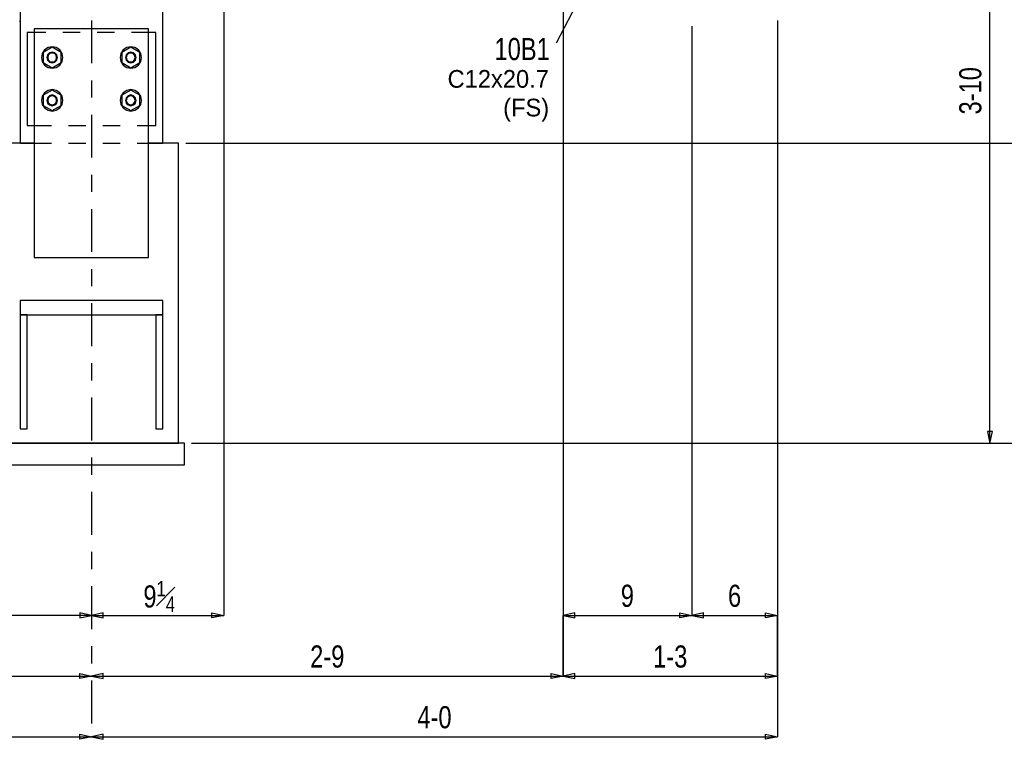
# Model space of a CAD drawing. Header units: inches. Extents: x -17.2 to 17.5, y -11.2 to 11.2.
# Tile 35 of 41: x 5.7 to 11.5, y -1.9 to 2.3. Entities that reach past the tile are written whole.
import ezdxf
from ezdxf.enums import TextEntityAlignment as Align

# ---------------------------------------------------------------- set-up
doc = ezdxf.new("R2010")
doc.units = ezdxf.units.IN
doc.header["$LTSCALE"] = 2.5
doc.header["$MEASUREMENT"] = 0
doc.linetypes.add('SDS2_5', pattern=[0.04, 0.02, -0.02])
doc.linetypes.add('SDS2_7', pattern=[0.175, 0.1, -0.025, 0.025, -0.025])
doc.layers.add('Layer_0', color=7, linetype='Continuous')
doc.styles.add('MTextWidth', font='txt', dxfattribs={"width": 0.8, "height": 0.2})

msp = doc.modelspace()

# ---------------------------------------------------------------- linework, layer by layer
at = {"color": 1, "linetype": 'SDS2_7'}
msp.add_line((6.1661, 9.9811), (6.1661, -1.8971), dxfattribs=at)
at = {"color": 1, "linetype": 'Continuous'}
for p, q in [((8.9161, 5.4195), (8.9161, -1.543)), ((8.9161, 5.4195), (8.9161, -1.543)), ((6.9369, 3.9398), (6.9369, -1.1888)), ((11.4048, -0.1852), (11.4048, 3.6482)), ((8.8771, 2.1511), (9.5207, 3.3726)), ((9.6661, 2.2475), (9.6661, -1.1888)), ((9.6661, 2.2475), (9.6661, -1.1888)), ((10.1661, 2.2815), (10.1661, -1.543)), ((6.7161, 1.5648), (11.759, 1.5648)), ((6.7161, 1.5648), (11.759, 1.5648)), ((11.4196, -0.1163), (11.3901, -0.1163)), ((11.3901, -0.1163), (11.4048, -0.1852)), ((11.4048, -0.1852), (11.4196, -0.1163)), ((6.7494, -0.1852), (11.4048, -0.1852)), ((11.4048, -0.1852), (11.759, -0.1852)), ((6.1661, -1.1888), (4.9994, -1.1888)), ((6.1661, -1.1888), (6.0972, -1.174)), ((6.0972, -1.174), (6.0972, -1.2036)), ((6.0972, -1.2036), (6.1661, -1.1888)), ((6.235, -1.174), (6.1661, -1.1888)), ((6.1661, -1.1888), (6.1661, -1.1888)), ((6.1661, -1.1888), (6.1661, -1.1888)), ((6.1661, -1.1888), (6.235, -1.2036)), ((6.1661, -1.1888), (6.9369, -1.1888)), ((6.235, -1.2036), (6.235, -1.174)), ((6.868, -1.2036), (6.868, -1.174)), ((6.868, -1.174), (6.9369, -1.1888)), ((6.9369, -1.1888), (6.868, -1.2036)), ((8.985, -1.174), (8.9161, -1.1888)), ((8.9161, -1.543), (8.9161, -1.1888)), ((8.9161, -1.1888), (8.985, -1.2036)), ((8.9161, -1.1888), (9.6661, -1.1888)), ((8.985, -1.2036), (8.985, -1.174)), ((9.5972, -1.2036), (9.5972, -1.174)), ((9.5972, -1.174), (9.6661, -1.1888)), ((9.6661, -1.1888), (9.5972, -1.2036)), ((9.735, -1.174), (9.6661, -1.1888)), ((9.6661, -1.1888), (9.735, -1.2036)), ((9.6661, -1.1888), (10.1661, -1.1888)), ((9.735, -1.2036), (9.735, -1.174)), ((10.0972, -1.2036), (10.0972, -1.174)), ((10.0972, -1.174), (10.1661, -1.1888)), ((10.1661, -1.1888), (10.0972, -1.2036)), ((10.1661, -1.543), (10.1661, -1.1888)), ((3.1661, -1.543), (6.1661, -1.543)), ((6.0972, -1.5577), (6.0972, -1.5282)), ((6.0972, -1.5282), (6.1661, -1.543)), ((6.1661, -1.543), (6.0972, -1.5577)), ((6.235, -1.5282), (6.1661, -1.543)), ((6.1661, -1.543), (6.1661, -1.543)), ((6.1661, -1.543), (6.1661, -1.543)), ((6.1661, -1.543), (6.235, -1.5577)), ((6.1661, -1.543), (8.9161, -1.543)), ((6.235, -1.5577), (6.235, -1.5282)), ((8.8472, -1.5577), (8.8472, -1.5282)), ((8.8472, -1.5282), (8.9161, -1.543)), ((8.9161, -1.543), (8.8472, -1.5577)), ((8.985, -1.5282), (8.9161, -1.543)), ((8.9161, -1.543), (8.985, -1.5577)), ((8.9161, -1.543), (10.1661, -1.543)), ((8.985, -1.5577), (8.985, -1.5282)), ((10.0972, -1.5577), (10.0972, -1.5282)), ((10.0972, -1.5282), (10.1661, -1.543)), ((10.1661, -1.543), (10.0972, -1.5577)), ((10.1661, -1.543), (10.1661, -1.8971)), ((6.0972, -1.9119), (6.0972, -1.8824)), ((6.0972, -1.8824), (6.1661, -1.8971)), ((6.235, -1.8824), (6.1661, -1.8971)), ((6.235, -1.9119), (6.235, -1.8824)), ((10.0972, -1.9119), (10.0972, -1.8824)), ((10.0972, -1.8824), (10.1661, -1.8971)), ((2.1661, -1.8971), (6.1661, -1.8971)), ((6.1661, -1.8971), (6.0972, -1.9119)), ((6.1661, -1.8971), (6.1661, -1.8971)), ((6.1661, -1.8971), (6.1661, -1.8971)), ((6.1661, -1.8971), (6.235, -1.9119)), ((6.1661, -1.8971), (10.1661, -1.8971)), ((10.1661, -1.8971), (10.0972, -1.9119))]:
    msp.add_line(p, q, dxfattribs=at)
at = {"color": 1, "linetype": 'SDS2_5'}
for p, q in [((6.4994, 2.2107), (5.8328, 2.2107)), ((5.8328, 1.669), (6.4994, 1.669)), ((5.8328, 1.5648), (6.4994, 1.5648))]:
    msp.add_line(p, q, dxfattribs=at)
at = {"layer": 'Layer_0', "color": 2, "linetype": 'Continuous'}
for p, q in [((5.7494, 2.7612), (5.7494, 2.0648)), ((6.5828, 2.0648), (6.5828, 2.7612)), ((5.7455, 2.2763), (5.7494, 2.2763)), ((5.8328, 2.2107), (5.7911, 2.2107)), ((5.7911, 2.2107), (5.7911, 2.0648)), ((6.4994, 2.2315), (5.8328, 2.2315)), ((5.8328, 2.2315), (5.8328, 2.0648)), ((6.4994, 2.0648), (6.4994, 2.2315)), ((6.5411, 2.2107), (6.4994, 2.2107)), ((6.5411, 2.0648), (6.5411, 2.2107)), ((5.7494, 2.0648), (5.7494, 1.8148)), ((5.7911, 2.0648), (5.7911, 1.8148)), ((5.8328, 2.0648), (5.8328, 1.8148)), ((6.4994, 1.8148), (6.4994, 2.0648)), ((6.5411, 1.8148), (6.5411, 2.0648)), ((6.5828, 1.8148), (6.5828, 2.0648)), ((5.7494, 1.8148), (5.7494, 1.5648)), ((5.7911, 1.8148), (5.7911, 1.669)), ((5.8328, 1.8148), (5.8328, 0.8982)), ((6.4994, 0.8982), (6.4994, 1.8148)), ((6.5411, 1.669), (6.5411, 1.8148)), ((6.5828, 1.5648), (6.5828, 1.8148)), ((5.7911, 1.669), (5.8328, 1.669)), ((6.4994, 1.669), (6.5411, 1.669)), ((5.8328, 1.5648), (5.6578, 1.5648)), ((5.7494, 1.5648), (5.8328, 1.5648)), ((6.4994, 1.5648), (6.5828, 1.5648)), ((6.6744, 1.5648), (6.4994, 1.5648)), ((6.6744, 0.2315), (6.6744, 1.5648)), ((5.8328, 0.8982), (6.4994, 0.8982)), ((5.7494, 0.6482), (5.7494, 0.5648)), ((6.5828, 0.6482), (5.7494, 0.6482)), ((6.5828, 0.5648), (6.5828, 0.6482)), ((5.7494, 0.5648), (6.5828, 0.5648)), ((5.7911, 0.5648), (5.7494, 0.5648)), ((5.7494, 0.5648), (5.7494, -0.1018)), ((5.7911, -0.1018), (5.7911, 0.5648)), ((6.5828, 0.5648), (6.5411, 0.5648)), ((6.5411, 0.5648), (6.5411, -0.1018)), ((6.5828, -0.1018), (6.5828, 0.5648)), ((6.6744, -0.1852), (6.6744, 0.2315)), ((5.7494, -0.1018), (5.7911, -0.1018)), ((6.5411, -0.1018), (6.5828, -0.1018)), ((6.7078, -0.1852), (5.6244, -0.1852)), ((5.6578, -0.1852), (6.6744, -0.1852)), ((6.7078, -0.3102), (6.7078, -0.1852)), ((5.6244, -0.3102), (6.7078, -0.3102))]:
    msp.add_line(p, q, dxfattribs=at)
at = {"layer": 'Layer_0', "color": 1, "linetype": 'Continuous'}
for p, q in [((5.9369, 2.125), (5.8849, 2.0949)), ((5.9369, 2.1273), (5.913, 2.1226)), ((5.9609, 2.1226), (5.9369, 2.1273)), ((5.989, 2.0949), (5.9369, 2.125)), ((6.3953, 2.125), (6.3432, 2.0949)), ((6.3953, 2.1273), (6.3714, 2.1226)), ((6.4192, 2.1226), (6.3953, 2.1273)), ((6.4474, 2.0949), (6.3953, 2.125)), ((5.8792, 2.0887), (5.8744, 2.0648)), ((5.8927, 2.109), (5.8792, 2.0887)), ((5.8849, 2.0949), (5.8849, 2.0648)), ((5.913, 2.1226), (5.8927, 2.109)), ((5.9099, 2.0805), (5.9057, 2.0648)), ((5.9213, 2.0919), (5.9099, 2.0805)), ((5.9144, 2.0778), (5.9109, 2.0648)), ((5.9239, 2.0874), (5.9144, 2.0778)), ((5.9369, 2.0961), (5.9213, 2.0919)), ((5.9369, 2.0909), (5.9239, 2.0874)), ((5.9526, 2.0919), (5.9369, 2.0961)), ((5.95, 2.0874), (5.9369, 2.0909)), ((5.9595, 2.0778), (5.95, 2.0874)), ((5.964, 2.0805), (5.9526, 2.0919)), ((5.963, 2.0648), (5.9595, 2.0778)), ((5.9811, 2.109), (5.9609, 2.1226)), ((5.9682, 2.0648), (5.964, 2.0805)), ((5.9947, 2.0887), (5.9811, 2.109)), ((5.989, 2.0648), (5.989, 2.0949)), ((5.9994, 2.0648), (5.9947, 2.0887)), ((6.3375, 2.0887), (6.3328, 2.0648)), ((6.3511, 2.109), (6.3375, 2.0887)), ((6.3432, 2.0949), (6.3432, 2.0648)), ((6.3714, 2.1226), (6.3511, 2.109)), ((6.3682, 2.0805), (6.364, 2.0648)), ((6.3796, 2.0919), (6.3682, 2.0805)), ((6.3727, 2.0778), (6.3692, 2.0648)), ((6.3822, 2.0874), (6.3727, 2.0778)), ((6.3953, 2.0961), (6.3796, 2.0919)), ((6.3953, 2.0909), (6.3822, 2.0874)), ((6.4109, 2.0919), (6.3953, 2.0961)), ((6.4083, 2.0874), (6.3953, 2.0909)), ((6.4178, 2.0778), (6.4083, 2.0874)), ((6.4223, 2.0805), (6.4109, 2.0919)), ((6.4213, 2.0648), (6.4178, 2.0778)), ((6.4395, 2.109), (6.4192, 2.1226)), ((6.4265, 2.0648), (6.4223, 2.0805)), ((6.453, 2.0887), (6.4395, 2.109)), ((6.4474, 2.0648), (6.4474, 2.0949)), ((6.4578, 2.0648), (6.453, 2.0887)), ((5.8744, 2.0648), (5.8792, 2.0409)), ((5.8792, 2.0409), (5.8927, 2.0206)), ((5.8849, 2.0648), (5.8849, 2.0348)), ((5.8849, 2.0348), (5.9369, 2.0047)), ((5.8927, 2.0206), (5.913, 2.0071)), ((5.9057, 2.0648), (5.9099, 2.0492)), ((5.9099, 2.0492), (5.9213, 2.0378)), ((5.9109, 2.0648), (5.9144, 2.0518)), ((5.9144, 2.0518), (5.9239, 2.0423)), ((5.9213, 2.0378), (5.9369, 2.0336)), ((5.9239, 2.0423), (5.9369, 2.0388)), ((5.9369, 2.0388), (5.95, 2.0423)), ((5.9369, 2.0336), (5.9526, 2.0378)), ((5.9369, 2.0047), (5.989, 2.0348)), ((5.95, 2.0423), (5.9595, 2.0518)), ((5.9526, 2.0378), (5.964, 2.0492)), ((5.9595, 2.0518), (5.963, 2.0648)), ((5.9609, 2.0071), (5.9811, 2.0206)), ((5.964, 2.0492), (5.9682, 2.0648)), ((5.9811, 2.0206), (5.9947, 2.0409)), ((5.989, 2.0348), (5.989, 2.0648)), ((5.9947, 2.0409), (5.9994, 2.0648)), ((6.3328, 2.0648), (6.3375, 2.0409)), ((6.3375, 2.0409), (6.3511, 2.0206)), ((6.3432, 2.0648), (6.3432, 2.0348)), ((6.3432, 2.0348), (6.3953, 2.0047)), ((6.3511, 2.0206), (6.3714, 2.0071)), ((6.364, 2.0648), (6.3682, 2.0492)), ((6.3682, 2.0492), (6.3796, 2.0378)), ((6.3692, 2.0648), (6.3727, 2.0518)), ((6.3727, 2.0518), (6.3822, 2.0423)), ((6.3796, 2.0378), (6.3953, 2.0336)), ((6.3822, 2.0423), (6.3953, 2.0388)), ((6.3953, 2.0388), (6.4083, 2.0423)), ((6.3953, 2.0336), (6.4109, 2.0378)), ((6.3953, 2.0047), (6.4474, 2.0348)), ((6.4083, 2.0423), (6.4178, 2.0518)), ((6.4109, 2.0378), (6.4223, 2.0492)), ((6.4178, 2.0518), (6.4213, 2.0648)), ((6.4192, 2.0071), (6.4395, 2.0206)), ((6.4223, 2.0492), (6.4265, 2.0648)), ((6.4395, 2.0206), (6.453, 2.0409)), ((6.4474, 2.0348), (6.4474, 2.0648)), ((6.453, 2.0409), (6.4578, 2.0648)), ((5.913, 2.0071), (5.9369, 2.0023)), ((5.9369, 2.0023), (5.9609, 2.0071)), ((6.3714, 2.0071), (6.3953, 2.0023)), ((6.3953, 2.0023), (6.4192, 2.0071)), ((5.8792, 1.8387), (5.8744, 1.8148)), ((5.8927, 1.859), (5.8792, 1.8387)), ((5.9369, 1.875), (5.8849, 1.8449)), ((5.8849, 1.8449), (5.8849, 1.8148)), ((5.913, 1.8726), (5.8927, 1.859)), ((5.9213, 1.8419), (5.9099, 1.8305)), ((5.9369, 1.8773), (5.913, 1.8726)), ((5.9239, 1.8374), (5.9144, 1.8278)), ((5.9369, 1.8461), (5.9213, 1.8419)), ((5.9369, 1.8409), (5.9239, 1.8374)), ((5.9609, 1.8726), (5.9369, 1.8773)), ((5.989, 1.8449), (5.9369, 1.875)), ((5.9526, 1.8419), (5.9369, 1.8461)), ((5.95, 1.8374), (5.9369, 1.8409)), ((5.9595, 1.8278), (5.95, 1.8374)), ((5.964, 1.8305), (5.9526, 1.8419)), ((5.9811, 1.859), (5.9609, 1.8726)), ((5.9947, 1.8387), (5.9811, 1.859)), ((5.989, 1.8148), (5.989, 1.8449)), ((5.9994, 1.8148), (5.9947, 1.8387)), ((6.3375, 1.8387), (6.3328, 1.8148)), ((6.3511, 1.859), (6.3375, 1.8387)), ((6.3953, 1.875), (6.3432, 1.8449)), ((6.3432, 1.8449), (6.3432, 1.8148)), ((6.3714, 1.8726), (6.3511, 1.859)), ((6.3796, 1.8419), (6.3682, 1.8305)), ((6.3953, 1.8773), (6.3714, 1.8726)), ((6.3822, 1.8374), (6.3727, 1.8278)), ((6.3953, 1.8461), (6.3796, 1.8419)), ((6.3953, 1.8409), (6.3822, 1.8374)), ((6.4192, 1.8726), (6.3953, 1.8773)), ((6.4474, 1.8449), (6.3953, 1.875)), ((6.4109, 1.8419), (6.3953, 1.8461)), ((6.4083, 1.8374), (6.3953, 1.8409)), ((6.4178, 1.8278), (6.4083, 1.8374)), ((6.4223, 1.8305), (6.4109, 1.8419)), ((6.4395, 1.859), (6.4192, 1.8726)), ((6.453, 1.8387), (6.4395, 1.859)), ((6.4474, 1.8148), (6.4474, 1.8449)), ((6.4578, 1.8148), (6.453, 1.8387)), ((5.8744, 1.8148), (5.8792, 1.7909)), ((5.8792, 1.7909), (5.8927, 1.7706)), ((5.8849, 1.8148), (5.8849, 1.7848)), ((5.8849, 1.7848), (5.9369, 1.7547)), ((5.9099, 1.8305), (5.9057, 1.8148)), ((5.9057, 1.8148), (5.9099, 1.7992)), ((5.9099, 1.7992), (5.9213, 1.7878)), ((5.9144, 1.8278), (5.9109, 1.8148)), ((5.9109, 1.8148), (5.9144, 1.8018)), ((5.9144, 1.8018), (5.9239, 1.7923)), ((5.9213, 1.7878), (5.9369, 1.7836)), ((5.9239, 1.7923), (5.9369, 1.7888)), ((5.9369, 1.7888), (5.95, 1.7923)), ((5.9369, 1.7836), (5.9526, 1.7878)), ((5.9369, 1.7547), (5.989, 1.7848)), ((5.95, 1.7923), (5.9595, 1.8018)), ((5.9526, 1.7878), (5.964, 1.7992)), ((5.963, 1.8148), (5.9595, 1.8278)), ((5.9595, 1.8018), (5.963, 1.8148)), ((5.9682, 1.8148), (5.964, 1.8305)), ((5.964, 1.7992), (5.9682, 1.8148)), ((5.9811, 1.7706), (5.9947, 1.7909)), ((5.989, 1.7848), (5.989, 1.8148)), ((5.9947, 1.7909), (5.9994, 1.8148)), ((6.3328, 1.8148), (6.3375, 1.7909)), ((6.3375, 1.7909), (6.3511, 1.7706)), ((6.3432, 1.8148), (6.3432, 1.7848)), ((6.3432, 1.7848), (6.3953, 1.7547)), ((6.3682, 1.8305), (6.364, 1.8148)), ((6.364, 1.8148), (6.3682, 1.7992)), ((6.3682, 1.7992), (6.3796, 1.7878)), ((6.3727, 1.8278), (6.3692, 1.8148)), ((6.3692, 1.8148), (6.3727, 1.8018)), ((6.3727, 1.8018), (6.3822, 1.7923)), ((6.3796, 1.7878), (6.3953, 1.7836)), ((6.3822, 1.7923), (6.3953, 1.7888)), ((6.3953, 1.7888), (6.4083, 1.7923)), ((6.3953, 1.7836), (6.4109, 1.7878)), ((6.3953, 1.7547), (6.4474, 1.7848)), ((6.4083, 1.7923), (6.4178, 1.8018)), ((6.4109, 1.7878), (6.4223, 1.7992)), ((6.4213, 1.8148), (6.4178, 1.8278)), ((6.4178, 1.8018), (6.4213, 1.8148)), ((6.4265, 1.8148), (6.4223, 1.8305)), ((6.4223, 1.7992), (6.4265, 1.8148)), ((6.4395, 1.7706), (6.453, 1.7909)), ((6.4474, 1.7848), (6.4474, 1.8148)), ((6.453, 1.7909), (6.4578, 1.8148)), ((5.8927, 1.7706), (5.913, 1.7571)), ((5.913, 1.7571), (5.9369, 1.7523)), ((5.9369, 1.7523), (5.9609, 1.7571)), ((5.9609, 1.7571), (5.9811, 1.7706)), ((6.3511, 1.7706), (6.3714, 1.7571)), ((6.3714, 1.7571), (6.3953, 1.7523)), ((6.3953, 1.7523), (6.4192, 1.7571)), ((6.4192, 1.7571), (6.4395, 1.7706))]:
    msp.add_line(p, q, dxfattribs=at)

# ---------------------------------------------------------------- texts
at = {"color": 2, "linetype": 'Continuous', "width": 0.8}
msp.add_text('3-10', height=0.12902, rotation=90, dxfattribs=at).set_placement((11.3552, 1.8706), align=Align.CENTER)
at = {"color": 1, "linetype": 'Continuous'}
msp.add_text('(FS)', height=0.10322, dxfattribs=at).set_placement((8.8349, 1.7211), align=Align.RIGHT)
at = {"color": 2, "linetype": 'Continuous', "width": 0.8}
for s, height, p in [('9', 0.129, (9.2911, -1.1392)), ('6', 0.129, (9.9161, -1.1392)), ('2-9', 0.12902, (7.5411, -1.4934)), ('1-3', 0.12902, (9.5411, -1.4934)), ('4-0', 0.12902, (8.1661, -1.8475))]:
    msp.add_text(s, height=height, dxfattribs=at).set_placement(p, align=Align.CENTER)
at = {"color": 2, "linetype": 'Continuous', "insert": (6.5609, -1.169), "char_height": 0.129022, "attachment_point": 8, "style": 'MTextWidth'}
msp.add_mtext('\\A1;9{\\H0.70x;\\S1#4;}', dxfattribs=at)
at = {"layer": 'Layer_0', "color": 2, "linetype": 'Continuous', "width": 0.8}
msp.add_text('10B1', height=0.12902, dxfattribs=at).set_placement((8.8385, 2.0497), align=Align.RIGHT)
at = {"layer": 'Layer_0', "color": 1, "linetype": 'Continuous'}
msp.add_text('C12x20.7', height=0.10322, dxfattribs=at).set_placement((8.8334, 1.8885), align=Align.RIGHT)

doc.saveas('drawing.dxf')
